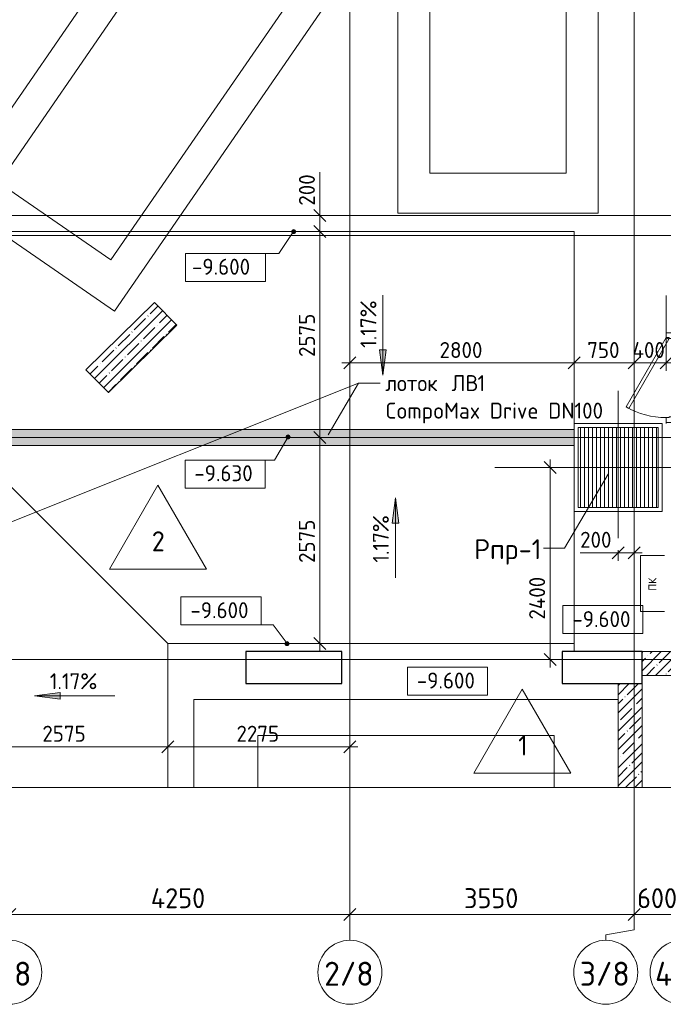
# Model space of a CAD drawing. Header units: millimetres. Extents: x 86102 to 162330, y -10965 to 131946.
# Tile 31 of 52: x 134145 to 142185, y 56090 to 68400. Entities that reach past the tile are written whole.
import ezdxf

# ---------------------------------------------------------------- set-up
doc = ezdxf.new("R2010")
doc.units = ezdxf.units.MM
for name, pattern in [('3_ Штрих_ 1 х 1 мм', [2, 1, -1]), ('4_ Штрихпунктир_ 10 х 2 мм', [14, 10, -2, 0, -2]), ('4_ Штрихпунктир_ 15 х 2 мм', [19, 15, -2, 0, -2])]:
    doc.linetypes.add(name, pattern=pattern)
for name, color, linetype, lineweight in [('A-ANNO-DIMS', 7, 'Continuous', 5), ('A-ANNO-DIMS-100', 7, 'Continuous', 5), ('A-ANNO-NOTE', 7, 'Continuous', 5), ('A-DETL', 7, 'Continuous', 25), ('A-DETL-GENF', 7, 'Continuous', 13), ('A-DOOR', 7, 'Continuous', 13), ('A-DOOR-FRAM', 7, 'Continuous', 13), ('A-FLOR', 7, 'Continuous', 13), ('A-FLOR-IDEN', 7, 'Continuous', 5), ('A-WALL', 7, 'Continuous', 13), ('A-WALL-PATT', 7, 'Continuous', 13), ('C-PRKG', 7, 'Continuous', 13), ('G-ANNO-DIMS', 7, 'Continuous', 5), ('G-ANNO-TEXT', 7, 'Continuous', 5), ('M-EQPM', 7, 'Continuous', 13), ('M-EQPM-IDEN', 7, 'Continuous', 5), ('S-COLS', 7, 'Continuous', 25), ('S-GRID', 7, 'Continuous', 5), ('S-GRID-IDEN', 7, 'Continuous', 5)]:
    doc.layers.add(name, color=color, linetype=linetype, lineweight=lineweight)
doc.styles.add('GOST Common', font='GOST_Common.ttf', dxfattribs={"height": 100})
doc.styles.add('GOST Common_1', font='GOST_Common.ttf', dxfattribs={"height": 300})
doc.styles.add('GOST Common_2', font='GOST_Common.ttf', dxfattribs={"height": 200})
doc.styles.add('GOST Common_3', font='GOST_Common.ttf', dxfattribs={"height": 250})
doc.dimstyles.new('2_5_мм', dxfattribs={"dimscale": 304.8, "dimtxt": 251.428749, "dimasz": 0.492126, "dimexe": 0.492126, "dimexo": 0.492126, "dimgap": 0, "dimtad": 1, "dimdec": 5, "dimrnd": 1e-05, "dimdsep": 46, "dimtxsty": 'GOST Common_3', "dimblk1": 'OBLIQUE', "dimblk2": 'OBLIQUE', "dimsah": 1, "dimcen": 0.09, "dimdle": 0.492126, "dimadec": 5, "dimazin": 2, "dimtfac": 1, "dimtdec": 4, "dimtix": 1, "dimtmove": 0, "dimatfit": 3, "dimfxl": 1, "dimtvp": 1, "dimtolj": 1, "dimtzin": 0, "dimarcsym": 2})
doc.dimstyles.new('2_мм', dxfattribs={"dimscale": 304.8, "dimtxt": 201.142999, "dimasz": 0.492126, "dimexe": 0.328084, "dimexo": 0.492126, "dimgap": 0, "dimtad": 1, "dimdec": 0, "dimdsep": 46, "dimtxsty": 'GOST Common_2', "dimblk1": 'OBLIQUE', "dimblk2": 'OBLIQUE', "dimsah": 1, "dimcen": 0.09, "dimdle": 0.328084, "dimadec": 5, "dimazin": 2, "dimtfac": 1, "dimtdec": 4, "dimtix": 1, "dimtmove": 1, "dimatfit": 3, "dimfxl": 1, "dimtvp": 1, "dimtolj": 1, "dimtzin": 0, "dimarcsym": 2})
doc.dimstyles.new('2_мм_1', dxfattribs={"dimscale": 304.8, "dimtxt": 201.142999, "dimasz": 0.492126, "dimexe": 0.328084, "dimexo": 0.492126, "dimgap": 0, "dimtad": 1, "dimdec": 0, "dimdsep": 46, "dimtxsty": 'GOST Common_2', "dimblk1": 'OBLIQUE', "dimblk2": 'OBLIQUE', "dimsah": 1, "dimcen": 0.09, "dimdle": 0.328084, "dimadec": 5, "dimazin": 2, "dimtfac": 1, "dimtdec": 4, "dimtix": 1, "dimtmove": 0, "dimatfit": 3, "dimfxl": 1, "dimtvp": 1, "dimtolj": 1, "dimtzin": 0, "dimarcsym": 2})
pattern_1 = [(45, (0, 0), (-114.04925, 114.04925), []), (45, (114.05, 0), (-114.04925, 114.04925), [201.612, -40.322, 3.353, -36.97])]

# ---------------------------------------------------------------- blocks, each defined once
blk = doc.blocks.new('АР_Дверь однопольная - 1150х2100h_кл_ коридор-4724467--02_Подвал_МП_часть В')
at = {"layer": 'A-DOOR'}
for p, q in [((-366, 600), (-386, 565)), ((-386, 565), (480, 65)), ((500, 100), (-366, 600)), ((480, 65), (500, 100))]:
    blk.add_line(p, q, dxfattribs=at)
at = {"layer": 'A-DOOR', "lineweight": 5}
blk.add_arc((500, 100), 1000, 150, 180, dxfattribs=at)
at = {"layer": 'A-DOOR-FRAM'}
for p, q in [((-560, 100), (-575, 100)), ((-560, 20), (-575, 20)), ((-500, 100), (-560, 100)), ((-560, 100), (-560, 20)), ((-560, 20), (-490, 20)), ((-500, 60), (-500, 100)), ((-490, 60), (-500, 60)), ((-490, 20), (-490, 60)), ((500, 60), (490, 60)), ((490, 60), (490, 20)), ((490, 20), (560, 20)), ((560, 100), (500, 100)), ((500, 100), (500, 60)), ((560, 20), (560, 100)), ((560, 100), (575, 100)), ((560, 20), (575, 20))]:
    blk.add_line(p, q, dxfattribs=at)
blk = doc.blocks.new('АР_Машиноместо - 4900x2400_М__5300х2500_-V1--02_Подвал_МП_часть В')
at = {"layer": 'C-PRKG'}
for p, q in [((2500, 0), (1400, 0)), ((2500, 0), (2500, -5300)), ((1400, -800), (2050, -800)), ((2050, -800), (2050, -4500)), ((1400, -4500), (2050, -4500))]:
    blk.add_line(p, q, dxfattribs=at)
blk = doc.blocks.new('АР_Машиноместо - 5300x2500_С-V2--02_Подвал_МП_часть В')
at = {"layer": 'C-PRKG'}
for p, q in [((2500, 0), (0, 0)), ((0, 0), (0, -5300)), ((2500, 0), (2500, -5300)), ((400, -500), (400, -4800)), ((400, -500), (2100, -500)), ((2100, -500), (2100, -4800)), ((400, -4800), (2100, -4800)), ((2500, -5300), (0, -5300))]:
    blk.add_line(p, q, dxfattribs=at)
blk = doc.blocks.new('АР_Машиноместо - 5300x2500_С-V4--02_Подвал_МП_часть В')
at = {"layer": 'C-PRKG'}
for p, q in [((2500, 5300), (0, 5300)), ((0, 0), (0, 5300)), ((2500, 0), (2500, 5300)), ((400, 4800), (2100, 4800)), ((400, 500), (400, 4800)), ((2100, 500), (2100, 4800)), ((400, 500), (2100, 500)), ((2500, 0), (0, 0))]:
    blk.add_line(p, q, dxfattribs=at)
blk = doc.blocks.new('АР_Приямок - ПР-1_1100х1100 х50-2425824--02_Подвал_МП_часть В')
at = {"layer": 'M-EQPM', "lineweight": 5}
h = blk.add_hatch(dxfattribs=at)
h.set_pattern_fill('FP_4', color=256, style=0, pattern_type=2)
h.set_pattern_definition([(90, (0, 0), (-50, 3e-15), [])])
h.paths.add_polyline_path([(155, -500), (1050, -500), (1050, 500), (50, 500), (50, -500)])
at = {"layer": 'M-EQPM'}
for p, q in [((0, -550), (0, 550)), ((0, 550), (1100, 550)), ((1100, 550), (1100, -550)), ((1100, -550), (0, -550))]:
    blk.add_line(p, q, dxfattribs=at)
blk = doc.blocks.new('АР_Лоток - 200х100h_ЛВ1-7189180--02_Подвал_МП_часть В')
at = {"layer": 'M-EQPM', "true_color": 0xdddddd}
blk.add_hatch(color=254, dxfattribs=at).paths.add_polyline_path([(7750, -100), (7750, 100), (0, 100), (0, -100), (4458, -100)])
at = {"layer": 'M-EQPM'}
blk.add_line((0, -100), (200, -100), dxfattribs=at)
blk = doc.blocks.new('АР_Канал вертикальный прямоугольный - ПК-V32--02_Подвал_МП_часть В')
at = {"layer": 'A-DETL-GENF', "linetype": '3_ Штрих_ 1 х 1 мм'}
for p, q in [((-350, 150), (-350, -150)), ((350, -150), (350, 150)), ((-350, -150), (350, -150))]:
    blk.add_line(p, q, dxfattribs=at)
at = {"layer": 'M-EQPM'}
for p, q in [((-350, -150), (-350, 150)), ((350, 150), (350, -150)), ((350, -150), (-350, -150))]:
    blk.add_line(p, q, dxfattribs=at)
blk = doc.blocks.new('Линия разрыва - М 1_100-4180473--02_Подвал_МП_часть В')
at = {"layer": 'A-DETL-GENF', "lineweight": 5}
blk.add_line((54350, 0), (27250, 0), dxfattribs=at)
blk = doc.blocks.new('Ось сетки - 8_0 мм-31302--02_Подвал_МП_часть В')
at = {"layer": 'S-GRID-IDEN'}
blk.add_circle((0, 0), 4, dxfattribs=at)
blk = doc.blocks.new('DIMBLOCK27--02_Подвал_МП_часть В')
at = {"layer": 'A-ANNO-DIMS-100'}
for p, q in [((138270, 64065), (138270, 64209)), ((141070, 64065), (141070, 64209)), ((138170, 64109), (141070, 64109)), ((138270, 64109), (138270, 64065)), ((141070, 64109), (141070, 64065))]:
    blk.add_line(p, q, dxfattribs=at)
at = {"layer": 'A-ANNO-DIMS-100', "lineweight": 25}
for p, q in [((138270, 64109), (138345, 64184)), ((141070, 64109), (141145, 64184)), ((138270, 64109), (138195, 64034)), ((141070, 64109), (140995, 64034))]:
    blk.add_line(p, q, dxfattribs=at)
at = {"layer": 'A-ANNO-DIMS-100', "color": 0, "insert": (139390, 64370), "char_height": 200, "width": 670.93, "attachment_point": 1, "line_spacing_factor": 1.022761, "style": 'GOST Common_2'}
blk.add_mtext('2800', dxfattribs=at)
blk = doc.blocks.new('_Oblique')
at = {"color": 0, "linetype": 'ByBlock', "lineweight": -2}
blk.add_line((-0.5, -0.5), (0.5, 0.5), dxfattribs=at)
blk = doc.blocks.new('DIMBLOCK28--02_Подвал_МП_часть В')
at = {"layer": 'A-ANNO-DIMS-100'}
for p, q in [((141070, 64065), (141070, 64209)), ((141820, 64065), (141820, 64209)), ((141070, 64109), (141820, 64109)), ((141070, 64109), (141070, 64065)), ((141820, 64109), (141820, 64065))]:
    blk.add_line(p, q, dxfattribs=at)
at = {"layer": 'A-ANNO-DIMS-100', "lineweight": 25}
for p, q in [((141070, 64109), (141145, 64184)), ((141820, 64109), (141895, 64184)), ((141070, 64109), (140995, 64034)), ((141820, 64109), (141745, 64034))]:
    blk.add_line(p, q, dxfattribs=at)
at = {"layer": 'A-ANNO-DIMS-100', "color": 0, "insert": (141235, 64370), "char_height": 200, "width": 503.2, "attachment_point": 1, "line_spacing_factor": 1.022761, "style": 'GOST Common_2'}
blk.add_mtext('750', dxfattribs=at)
blk = doc.blocks.new('DIMBLOCK29--02_Подвал_МП_часть В')
at = {"layer": 'A-ANNO-DIMS-100'}
for p, q in [((142220, 64950), (142220, 64009)), ((142220, 64109), (142220, 64950)), ((141820, 64065), (141820, 64209)), ((141820, 64109), (142320, 64109)), ((141820, 64109), (141820, 64065))]:
    blk.add_line(p, q, dxfattribs=at)
at = {"layer": 'A-ANNO-DIMS-100', "lineweight": 25}
for p, q in [((141820, 64109), (141895, 64184)), ((142220, 64109), (142295, 64184)), ((141820, 64109), (141745, 64034)), ((142220, 64109), (142145, 64034))]:
    blk.add_line(p, q, dxfattribs=at)
at = {"layer": 'A-ANNO-DIMS-100', "color": 0, "insert": (141800, 64370), "char_height": 200, "width": 527.74, "attachment_point": 1, "line_spacing_factor": 1.022761, "style": 'GOST Common_2'}
blk.add_mtext('400', dxfattribs=at)
blk = doc.blocks.new('DIMBLOCK73--02_Подвал_МП_часть В')
at = {"layer": 'A-ANNO-DIMS-100'}
for p, q in [((134020, 57171), (134020, 57365)), ((138270, 57171), (138270, 57365)), ((134020, 57215), (138270, 57215)), ((134020, 57215), (134020, 57171)), ((138270, 57215), (138270, 57171))]:
    blk.add_line(p, q, dxfattribs=at)
at = {"layer": 'A-ANNO-DIMS-100', "lineweight": 25}
for p, q in [((134020, 57215), (134095, 57290)), ((138270, 57215), (138345, 57290)), ((134020, 57215), (133945, 57140)), ((138270, 57215), (138195, 57140))]:
    blk.add_line(p, q, dxfattribs=at)
at = {"layer": 'A-ANNO-DIMS-100', "color": 0, "insert": (135783, 57542), "char_height": 250, "width": 869.35, "attachment_point": 1, "line_spacing_factor": 1.022761, "style": 'GOST Common_3'}
blk.add_mtext('4250', dxfattribs=at)
blk = doc.blocks.new('DIMBLOCK74--02_Подвал_МП_часть В')
at = {"layer": 'A-ANNO-DIMS-100'}
for p, q in [((138270, 57171), (138270, 57365)), ((141820, 57171), (141820, 57365)), ((138270, 57215), (141820, 57215)), ((138270, 57215), (138270, 57171)), ((141820, 57215), (141820, 57171))]:
    blk.add_line(p, q, dxfattribs=at)
at = {"layer": 'A-ANNO-DIMS-100', "lineweight": 25}
for p, q in [((138270, 57215), (138345, 57290)), ((141820, 57215), (141895, 57290)), ((138270, 57215), (138195, 57140)), ((141820, 57215), (141745, 57140))]:
    blk.add_line(p, q, dxfattribs=at)
at = {"layer": 'A-ANNO-DIMS-100', "color": 0, "insert": (139696, 57542), "char_height": 250, "width": 838.66, "attachment_point": 1, "line_spacing_factor": 1.022761, "style": 'GOST Common_3'}
blk.add_mtext('3550', dxfattribs=at)
blk = doc.blocks.new('DIMBLOCK75--02_Подвал_МП_часть В')
at = {"layer": 'A-ANNO-DIMS-100'}
for p, q in [((141820, 57171), (141820, 57365)), ((142420, 57171), (142420, 57365)), ((141820, 57215), (142420, 57215)), ((141820, 57215), (141820, 57171)), ((142420, 57215), (142420, 57171))]:
    blk.add_line(p, q, dxfattribs=at)
at = {"layer": 'A-ANNO-DIMS-100', "lineweight": 25}
for p, q in [((141820, 57215), (141895, 57290)), ((142420, 57215), (142495, 57290)), ((141820, 57215), (141745, 57140)), ((142420, 57215), (142345, 57140))]:
    blk.add_line(p, q, dxfattribs=at)
at = {"layer": 'A-ANNO-DIMS-100', "color": 0, "insert": (141858, 57542), "char_height": 250, "width": 629, "attachment_point": 1, "line_spacing_factor": 1.022761, "style": 'GOST Common_3'}
blk.add_mtext('600', dxfattribs=at)
blk = doc.blocks.new('DIMBLOCK137--02_Подвал_МП_часть В')
at = {"layer": 'A-ANNO-DIMS-100'}
for p, q in [((133420, 59268), (133420, 59411)), ((135995, 59268), (135995, 59411)), ((133420, 59311), (135995, 59311)), ((133420, 59311), (133420, 59268)), ((135995, 59311), (135995, 59268))]:
    blk.add_line(p, q, dxfattribs=at)
at = {"layer": 'A-ANNO-DIMS-100', "lineweight": 25}
for p, q in [((133420, 59311), (133495, 59386)), ((135995, 59311), (136070, 59386)), ((133420, 59311), (133345, 59236)), ((135995, 59311), (135920, 59236))]:
    blk.add_line(p, q, dxfattribs=at)
at = {"layer": 'A-ANNO-DIMS-100', "color": 0, "insert": (134428, 59573), "char_height": 200, "width": 670.93, "attachment_point": 1, "line_spacing_factor": 1.022761, "style": 'GOST Common_2'}
blk.add_mtext('2575', dxfattribs=at)
blk = doc.blocks.new('DIMBLOCK138--02_Подвал_МП_часть В')
at = {"layer": 'A-ANNO-DIMS-100'}
for p, q in [((135995, 59268), (135995, 59411)), ((138270, 59268), (138270, 59411)), ((135995, 59311), (138370, 59311)), ((135995, 59311), (135995, 59268)), ((138270, 59311), (138270, 59268))]:
    blk.add_line(p, q, dxfattribs=at)
at = {"layer": 'A-ANNO-DIMS-100', "lineweight": 25}
for p, q in [((135995, 59311), (136070, 59386)), ((138270, 59311), (138345, 59386)), ((135995, 59311), (135920, 59236)), ((138270, 59311), (138195, 59236))]:
    blk.add_line(p, q, dxfattribs=at)
at = {"layer": 'A-ANNO-DIMS-100', "color": 0, "insert": (136853, 59573), "char_height": 200, "width": 670.93, "attachment_point": 1, "line_spacing_factor": 1.022761, "style": 'GOST Common_2'}
blk.add_mtext('2275', dxfattribs=at)
blk = doc.blocks.new('DIMBLOCK139--02_Подвал_МП_часть В')
at = {"layer": 'A-ANNO-DIMS-100'}
for p, q in [((137938, 63175), (137794, 63175)), ((137894, 60500), (137894, 63175)), ((137894, 63175), (137938, 63175)), ((137938, 60600), (137794, 60600)), ((137894, 60600), (137938, 60600))]:
    blk.add_line(p, q, dxfattribs=at)
at = {"layer": 'A-ANNO-DIMS-100', "lineweight": 25}
for p, q in [((137894, 63175), (137819, 63250)), ((137894, 63175), (137969, 63100)), ((137894, 60600), (137819, 60675)), ((137894, 60600), (137969, 60525))]:
    blk.add_line(p, q, dxfattribs=at)
at = {"layer": 'A-ANNO-DIMS-100', "color": 0, "insert": (137633, 61608), "char_height": 200, "width": 670.93, "attachment_point": 1, "rotation": 90, "line_spacing_factor": 1.022761, "style": 'GOST Common_2'}
blk.add_mtext('2575', dxfattribs=at)
blk = doc.blocks.new('DIMBLOCK140--02_Подвал_МП_часть В')
at = {"layer": 'A-ANNO-DIMS-100'}
for p, q in [((137938, 65750), (137794, 65750)), ((137894, 63175), (137894, 65750)), ((137894, 65750), (137938, 65750)), ((137938, 63175), (137794, 63175)), ((137894, 63175), (137938, 63175))]:
    blk.add_line(p, q, dxfattribs=at)
at = {"layer": 'A-ANNO-DIMS-100', "lineweight": 25}
for p, q in [((137894, 65750), (137819, 65825)), ((137894, 65750), (137969, 65675)), ((137894, 63175), (137819, 63250)), ((137894, 63175), (137969, 63100))]:
    blk.add_line(p, q, dxfattribs=at)
at = {"layer": 'A-ANNO-DIMS-100', "color": 0, "insert": (137633, 64183), "char_height": 200, "width": 670.93, "attachment_point": 1, "rotation": 90, "line_spacing_factor": 1.022761, "style": 'GOST Common_2'}
blk.add_mtext('2575', dxfattribs=at)
blk = doc.blocks.new('DIMBLOCK141--02_Подвал_МП_часть В')
at = {"layer": 'A-ANNO-DIMS-100'}
for p, q in [((137894, 66495), (137894, 65975)), ((137894, 65750), (137894, 66050)), ((137938, 65950), (137794, 65950)), ((137894, 65975), (137894, 65850)), ((137894, 65950), (137938, 65950)), ((137938, 65750), (137794, 65750)), ((137894, 65750), (137938, 65750))]:
    blk.add_line(p, q, dxfattribs=at)
at = {"layer": 'A-ANNO-DIMS-100', "lineweight": 25}
for p, q in [((137894, 65950), (137819, 66025)), ((137894, 65950), (137969, 65875)), ((137894, 65750), (137819, 65825)), ((137894, 65750), (137969, 65675))]:
    blk.add_line(p, q, dxfattribs=at)
at = {"layer": 'A-ANNO-DIMS-100', "color": 0, "insert": (137633, 66075), "char_height": 200, "width": 503.2, "attachment_point": 1, "rotation": 90, "line_spacing_factor": 1.022761, "style": 'GOST Common_2'}
blk.add_mtext('200', dxfattribs=at)
blk = doc.blocks.new('Высотные отметки - Frame_2-749557--02_Подвал_МП_часть В')
at = {"layer": 'G-ANNO-DIMS'}
for p, q in [((-5, 3.5), (-5, 0)), ((5, 3.5), (-5, 3.5)), ((5, 0), (5, 3.5)), ((-5, 0), (5, 0))]:
    blk.add_line(p, q, dxfattribs=at)
blk = doc.blocks.new('Марка полов - Марка полов-4106608--02_Подвал_МП_часть В')
at = {"layer": 'A-FLOR-IDEN'}
for p, q in [((0, 7), (-6.06, -3.5)), ((6.06, -3.5), (0, 7)), ((-6.06, -3.5), (6.06, -3.5))]:
    blk.add_line(p, q, dxfattribs=at)
blk = doc.blocks.new('DIMBLOCK183--02_Подвал_МП_часть В')
at = {"layer": 'A-ANNO-DIMS-100'}
for p, q in [((140814, 62800), (140670, 62800)), ((140770, 60300), (140770, 62900)), ((140770, 62800), (140814, 62800)), ((140770, 61580), (140770, 61600)), ((140770, 60900), (140770, 61580)), ((140814, 60400), (140670, 60400)), ((140770, 60400), (140814, 60400))]:
    blk.add_line(p, q, dxfattribs=at)
at = {"layer": 'A-ANNO-DIMS-100', "lineweight": 25}
for p, q in [((140770, 62800), (140695, 62875)), ((140770, 62800), (140845, 62725)), ((140770, 60400), (140695, 60475)), ((140770, 60400), (140845, 60325))]:
    blk.add_line(p, q, dxfattribs=at)
at = {"layer": 'A-ANNO-DIMS-100', "color": 0, "insert": (140509, 60900), "char_height": 200, "width": 695.48, "attachment_point": 1, "rotation": 90, "line_spacing_factor": 1.022761, "style": 'GOST Common_2'}
blk.add_mtext('2400', dxfattribs=at)
blk = doc.blocks.new('DIMBLOCK184--02_Подвал_МП_часть В')
at = {"layer": 'A-ANNO-DIMS-100', "lineweight": 25}
for p, q in [((141620, 61736), (141695, 61811)), ((141820, 61736), (141895, 61811)), ((141620, 61736), (141545, 61661)), ((141820, 61736), (141745, 61661))]:
    blk.add_line(p, q, dxfattribs=at)
at = {"layer": 'A-ANNO-DIMS-100'}
for p, q in [((141820, 61692), (141820, 61836)), ((141146, 61736), (141666, 61736)), ((141520, 61736), (141920, 61736)), ((141620, 61770), (141620, 61636)), ((141620, 61736), (141620, 61770)), ((141666, 61736), (141720, 61736)), ((141820, 61736), (141820, 61692))]:
    blk.add_line(p, q, dxfattribs=at)
at = {"layer": 'A-ANNO-DIMS-100', "color": 0, "insert": (141146, 61998), "char_height": 200, "width": 503.2, "attachment_point": 1, "line_spacing_factor": 1.022761, "style": 'GOST Common_2'}
blk.add_mtext('200', dxfattribs=at)

msp = doc.modelspace()

# ---------------------------------------------------------------- hatches: boundary and pattern name
at = {"layer": 'A-WALL-PATT', "lineweight": 5}
h = msp.add_hatch(dxfattribs=at)
h.set_pattern_fill('FP_3', color=256, style=0, pattern_type=2)
h.set_pattern_definition(pattern_1)
h.paths.add_polyline_path([(135252.17556, 63738.362704), (136108.549519, 64578.971794), (135828.346488, 64864.42978), (134971.97253, 64023.82069)])
h = msp.add_hatch(dxfattribs=at)
h.set_pattern_fill('FP_3', color=256, style=0, pattern_type=2)
h.set_pattern_definition(pattern_1)
h.paths.add_polyline_path([(148470.000003, 60200), (148470.000003, 60500), (141920, 60500), (141920, 60200), (146015.704377, 60200)])
h = msp.add_hatch(dxfattribs=at)
h.set_pattern_fill('FP_3', color=256, style=0, pattern_type=2)
h.set_pattern_definition(pattern_1)
h.paths.add_polyline_path([(141620, 58800), (141920, 58800), (141920, 60100), (141620, 60100)])
at = {"layer": 'G-ANNO-DIMS'}
h = msp.add_hatch(color=256, dxfattribs=at)
edge = h.paths.add_edge_path()
edge.add_arc((137566.594806, 65750), 25, 0, 360)
for points in [[(138681.266218, 63957.046075), (138723.065886, 64274.546075), (138639.46655, 64274.546075)], [(138838.148344, 62422.412779), (138796.348676, 62104.912779), (138879.948012, 62104.912779)], [(134331.346852, 59948.077885), (134648.846852, 59906.278217), (134648.846852, 59989.877553)], [(134331.346852, 59948.077885), (134648.846852, 59906.278217), (134648.846852, 59989.877553)]]:
    msp.add_hatch(color=256, dxfattribs=at).paths.add_polyline_path(points)
h = msp.add_hatch(color=256, dxfattribs=at)
edge = h.paths.add_edge_path()
edge.add_arc((137496.86838, 63183.698515), 25, 0, 360)
h = msp.add_hatch(color=256, dxfattribs=at)
edge = h.paths.add_edge_path()
edge.add_arc((137484.655582, 60600), 25, 0, 360)

# ---------------------------------------------------------------- linework, layer by layer
at = {"layer": 'A-DETL', "linetype": '4_ Штрихпунктир_ 15 х 2 мм', "lineweight": 5}
for p, q in [((141620, 63760), (141620, 61920)), ((133070, 63175), (142670, 63175)), ((140080, 62800), (142720, 62800))]:
    msp.add_line(p, q, dxfattribs=at)
at = {"layer": 'A-FLOR'}
for p, q in [((131820, 65750), (141070, 65750)), ((141070, 60500), (141070, 65750)), ((133320, 63275), (141070, 63275)), ((141120, 62300), (141120, 63300)), ((141120, 63300), (142120, 63300)), ((142120, 63300), (142120, 62300)), ((135995, 60600), (133520, 63075)), ((141070, 63075), (133520, 63075)), ((142120, 62300), (141120, 62300)), ((135995, 60600), (135995, 58800)), ((141070, 60600), (135995, 60600))]:
    msp.add_line(p, q, dxfattribs=at)
at = {"layer": 'A-WALL'}
for p, q in [((135828.346488, 64864.42978), (134971.97253, 64023.82069)), ((136108.549519, 64578.971794), (135828.346488, 64864.42978)), ((135252.17556, 63738.362704), (136108.549519, 64578.971794)), ((134971.97253, 64023.82069), (135252.17556, 63738.362704)), ((148170.000003, 60500), (141920, 60500)), ((141920, 60500), (141920, 60200)), ((141920, 60200), (148470.000003, 60200)), ((141920, 60100), (141620, 60100)), ((141620, 60100), (141620, 58800)), ((141920, 58800), (141920, 60100))]:
    msp.add_line(p, q, dxfattribs=at)
msp.add_arc((129220, 70750), 4950, 316.4166542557, 360, dxfattribs=at)
at = {"layer": 'G-ANNO-DIMS'}
for p, q in [((137566.594806, 65750), (137384.109963, 65477.504055)), ((137384.109963, 65477.504055), (136717.454089, 65477.504055)), ((138681.266218, 64957.046075), (138681.266218, 63957.046075)), ((138723.065886, 64274.546075), (138639.46655, 64274.546075)), ((138639.46655, 64274.546075), (138681.266218, 63957.046075)), ((138681.266218, 63957.046075), (138723.065886, 64274.546075)), ((137496.86838, 63183.698515), (137328.840101, 62892.664999)), ((137328.840101, 62892.664999), (136712.429302, 62892.664999)), ((138838.148344, 62422.412779), (138796.348676, 62104.912779)), ((138879.948012, 62104.912779), (138838.148344, 62422.412779)), ((138838.148344, 61422.412779), (138838.148344, 62422.412779)), ((138796.348676, 62104.912779), (138879.948012, 62104.912779)), ((137310.839135, 60835.887389), (136659.464644, 60835.887389)), ((137484.655582, 60600), (137310.839135, 60835.887389)), ((134648.846852, 59989.877553), (134331.346852, 59948.077885)), ((134648.846852, 59989.877553), (134331.346852, 59948.077885)), ((134648.846852, 59906.278217), (134648.846852, 59989.877553)), ((134648.846852, 59906.278217), (134648.846852, 59989.877553)), ((134331.346852, 59948.077885), (134648.846852, 59906.278217)), ((135331.346852, 59948.077885), (134331.346852, 59948.077885)), ((134331.346852, 59948.077885), (134648.846852, 59906.278217)), ((135331.346852, 59948.077885), (134331.346852, 59948.077885))]:
    msp.add_line(p, q, dxfattribs=at)
for centre in [(137566.594806, 65750), (137496.86838, 63183.698515), (137484.655582, 60600)]:
    msp.add_circle(centre, 25, dxfattribs=at)
at = {"layer": 'G-ANNO-TEXT'}
for p, q in [((133482.534544, 61898.553705), (138377.015707, 63856.090396)), ((138000.133929, 63210.204041), (138377.015707, 63856.090396)), ((138377.015707, 63856.090396), (138647.985209, 63856.090396)), ((138377.015707, 63856.090396), (138647.985209, 63856.090396))]:
    msp.add_line(p, q, dxfattribs=at)
at = {"layer": 'M-EQPM-IDEN'}
for p, q in [((141494.397809, 62718.305303), (140952.825001, 61794.255154)), ((140952.825001, 61794.255154), (140690.29854, 61794.255154))]:
    msp.add_line(p, q, dxfattribs=at)
at = {"layer": 'S-COLS'}
for p, q in [((138170, 60500), (136970, 60500)), ((136970, 60500), (136970, 60100)), ((138170, 60100), (138170, 60500)), ((141920, 60500), (140920, 60500)), ((140920, 60500), (140920, 60100)), ((141920, 60100), (141920, 60500)), ((136970, 60100), (138170, 60100)), ((140920, 60100), (141920, 60100))]:
    msp.add_line(p, q, dxfattribs=at)
at = {"layer": 'S-GRID', "linetype": '4_ Штрихпунктир_ 10 х 2 мм'}
for p, q in [((138270, 56890.207756), (138270, 100099.114671)), ((141820, 57023.244524), (141820, 75434.864592)), ((151984.481863, 65950), (110269.614367, 65950)), ((149953.595377, 65700), (129070.044808, 65700)), ((151984.481863, 60400), (110269.614367, 60400)), ((149953.595377, 60400), (110339.192311, 60400))]:
    msp.add_line(p, q, dxfattribs=at)
at = {"layer": 'S-GRID'}
for p, q in [((141820, 57023.244524), (141466.359448, 56960.392654)), ((141466.359448, 56960.392654), (141466.359448, 56890.207756))]:
    msp.add_line(p, q, dxfattribs=at)

# ---------------------------------------------------------------- block references
at = {"layer": 'A-DETL-GENF'}
msp.add_blockref('Линия разрыва - М 1_100-4180473--02_Подвал_МП_часть В', (88370, 58800), dxfattribs=at)
at = {"layer": 'A-DOOR', "rotation": 89.9999999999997}
msp.add_blockref('АР_Дверь однопольная - 1150х2100h_кл_ коридор-4724467--02_Подвал_МП_часть В', (142320, 63924.862836), dxfattribs=at)
at = {"layer": 'A-FLOR-IDEN', "xscale": 99.99999999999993, "yscale": 99.99999999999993, "zscale": 99.99999999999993}
for p in [(135871.558591, 61881.285346), (140422.911846, 59329.197791)]:
    msp.add_blockref('Марка полов - Марка полов-4106608--02_Подвал_МП_часть В', p, dxfattribs=at)
at = {"layer": 'C-PRKG'}
for name, p, rotation in [('АР_Машиноместо - 5300x2500_С-V2--02_Подвал_МП_часть В', (141370, 65980), 180), ('АР_Машиноместо - 5300x2500_С-V4--02_Подвал_МП_часть В', (133269.559601, 66175.526847), 325.4330298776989), ('АР_Машиноместо - 4900x2400_М__5300х2500_-V1--02_Подвал_МП_часть В', (136320, 57400), 90.0000000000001)]:
    msp.add_blockref(name, p, dxfattribs=dict(at, rotation=rotation))
at = {"layer": 'G-ANNO-DIMS', "extrusion": (0, 0, -1), "xscale": 99.99999999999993, "yscale": 99.99999999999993, "zscale": 99.99999999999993, "rotation": 180}
for p in [(-136717.454089, 65477.504055), (-136712.429302, 62892.664999)]:
    msp.add_blockref('Высотные отметки - Frame_2-749557--02_Подвал_МП_часть В', p, dxfattribs=at)
at = {"layer": 'G-ANNO-DIMS', "xscale": 99.99999999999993, "yscale": 99.99999999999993, "zscale": 99.99999999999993}
for p in [(136659.464644, 60835.887389), (141431.043436, 60724.649524), (139487.764081, 59956.714735)]:
    msp.add_blockref('Высотные отметки - Frame_2-749557--02_Подвал_МП_часть В', p, dxfattribs=at)
at = {"layer": 'M-EQPM'}
for name, p in [('АР_Лоток - 200х100h_ЛВ1-7189180--02_Подвал_МП_часть В', (133320, 63175)), ('АР_Приямок - ПР-1_1100х1100 х50-2425824--02_Подвал_МП_часть В', (141070, 62800))]:
    msp.add_blockref(name, p, dxfattribs=at)
at = {"layer": 'M-EQPM', "rotation": 269.9999999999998}
msp.add_blockref('АР_Канал вертикальный прямоугольный - ПК-V32--02_Подвал_МП_часть В', (142050, 61350), dxfattribs=at)
at = {"layer": 'S-GRID-IDEN', "xscale": 99.99999999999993, "yscale": 99.99999999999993, "zscale": 99.99999999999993}
for p in [(134020, 56490.207756), (138270, 56490.207756), (141466.359448, 56490.207756), (142420, 56490.207756)]:
    msp.add_blockref('Ось сетки - 8_0 мм-31302--02_Подвал_МП_часть В', p, dxfattribs=at)

# ---------------------------------------------------------------- texts
at = {"layer": 'A-ANNO-NOTE', "insert": (141999.422236, 61262.593256), "char_height": 100, "width": 192.405, "attachment_point": 1, "rotation": 90, "style": 'GOST Common'}
msp.add_mtext('ПК', dxfattribs=at)
at = {"layer": 'A-FLOR-IDEN', "char_height": 250, "attachment_point": 1, "style": 'GOST Common_3'}
for s, insert, width in [('\\fGOST Common|b0|i0|c204|p34|;2', (135794.682308, 62003.347019), 216.455625), ('\\fGOST Common|b0|i0|c204|p34|;1', (140372.035563, 59451.259464), 152.320625)]:
    msp.add_mtext(s, dxfattribs=dict(at, insert=insert, width=width))
at = {"layer": 'G-ANNO-DIMS', "char_height": 200, "attachment_point": 1, "line_spacing_factor": 1.022761, "style": 'GOST Common_2'}
for s, insert, width in [('-9.600', (136297.225806, 65411.27893), 917.17566319), ('-9.630', (136325.89164, 62829.688499), 917.17566319), ('-9.600', (136277.308118, 61117.25305), 917.17566319), ('-9.600', (141048.886909, 61006.015184), 917.17566319), ('1.17%', (134520.593256, 60229.443546), 745.80863138), ('1.17%', (134520.593256, 60229.443546), 745.80863138), ('-9.600', (139105.607554, 60238.080396), 917.17566319)]:
    msp.add_mtext(s, dxfattribs=dict(at, insert=insert, width=width))
at = {"layer": 'G-ANNO-DIMS', "char_height": 200, "width": 745.80863138, "attachment_point": 1, "rotation": 90, "line_spacing_factor": 1.022761, "style": 'GOST Common_2'}
for insert in [(138401.51953, 64297.296355), (138556.782683, 61611.659182)]:
    msp.add_mtext('1.17%', dxfattribs=dict(at, insert=insert))
at = {"layer": 'G-ANNO-TEXT', "char_height": 200, "attachment_point": 1, "style": 'GOST Common_2'}
for s, insert, width in [('лоток', (138712.985209, 63956.090396), 913.92375), ('\\fGOST Common|b0|i0|c204|p34|; ', (139467.047709, 63956.090396), 88.185625), ('ЛВ', (139539.808125, 63956.090396), 392.826875), ('\\fGOST Common|b0|i0|c204|p34|;1', (139863.922709, 63956.090396), 120.253125), ('CompoMax Drive DN100', (138712.985209, 63612.132063), 3310.969375)]:
    msp.add_mtext(s, dxfattribs=dict(at, insert=insert, width=width))
at = {"layer": 'M-EQPM-IDEN', "char_height": 250, "attachment_point": 1, "style": 'GOST Common_3'}
for s, insert, width in [('Рпр', (139823.29854, 61905.182238), 673.4175), ('-1', (140378.92354, 61905.182238), 368.77625)]:
    msp.add_mtext(s, dxfattribs=dict(at, insert=insert, width=width))
at = {"layer": 'S-GRID-IDEN', "char_height": 300, "attachment_point": 1, "style": 'GOST Common_1'}
for s, insert, width in [('1/8', (133725.37793, 56622.294905), 705.485), ('2/8', (137948.87793, 56622.294905), 769.62), ('3/8', (141142.237379, 56622.294905), 777.636875), ('4/8', (142082.37793, 56622.294905), 809.704375)]:
    msp.add_mtext(s, dxfattribs=dict(at, insert=insert, width=width))

# ---------------------------------------------------------------- dimensions: what is measured, and where the dimension line sits
at = {"layer": 'A-ANNO-DIMS'}
for base, p1, p2, override, picture, middle in [((137894.132665, 65950), (137788.066648, 65750), (137788.066648, 65950), {"dimpost": '<>', "dimfxl": 200}, 'DIMBLOCK141--02_Подвал_МП_часть В', (137766.100337, 66326.962436)), ((140770.082836, 62800), (140664.016819, 60400), (140664.016819, 62800), {"dimpost": '<>', "dimfxl": 2400}, 'DIMBLOCK183--02_Подвал_МП_часть В', (140642.050509, 61248.149773))]:
    dim = msp.add_linear_dim(base=base, p1=p1, p2=p2, angle=90, dimstyle='2_мм', override=override, dxfattribs=at)
    dim.commit()
    dim.dimension.update_dxf_attribs({"geometry": picture, "text_midpoint": middle, "dimtype": 160, "text_rotation": 90})
for base, p1, p2, picture, middle in [((137894.132665, 65750), (137788.066648, 63175), (137788.066648, 65750), 'DIMBLOCK140--02_Подвал_МП_часть В', (137794.132665, 64462.5)), ((137894.132665, 63175), (137788.066648, 60600), (137788.066648, 63175), 'DIMBLOCK139--02_Подвал_МП_часть В', (137794.132665, 61887.5))]:
    dim = msp.add_linear_dim(base=base, p1=p1, p2=p2, angle=90, dimstyle='2_мм_1', override={"dimpost": '<>', "dimfxl": 2575}, dxfattribs=at)
    dim.commit()
    dim.dimension.update_dxf_attribs({"geometry": picture, "text_midpoint": middle})
for base, p1, p2, dimstyle, override, picture, middle in [((142220, 64109.072101), (141820, 64215.138118), (142220, 65100), '2_мм_1', {"dimpost": '<>', "dimfxl": 971.071857}, 'DIMBLOCK29--02_Подвал_МП_часть В', (142020, 64209.072101)), ((141070, 64109.072101), (138270, 64215.138118), (141070, 64215.138118), '2_мм_1', {"dimpost": '<>', "dimfxl": 2800}, 'DIMBLOCK27--02_Подвал_МП_часть В', (139670, 64209.072101)), ((141820, 64109.072101), (141070, 64215.138118), (141820, 64215.138118), '2_мм_1', {"dimpost": '<>', "dimfxl": 750}, 'DIMBLOCK28--02_Подвал_МП_часть В', (141445, 64209.072101)), ((135995, 59311.458182), (133420, 59417.524199), (135995, 59417.524199), '2_мм_1', {"dimpost": '<>', "dimfxl": 2575}, 'DIMBLOCK137--02_Подвал_МП_часть В', (134707.5, 59411.458182)), ((138270, 59311.458182), (135995, 59417.524199), (138270, 59417.524199), '2_мм_1', {"dimpost": '<>', "dimfxl": 2275}, 'DIMBLOCK138--02_Подвал_МП_часть В', (137132.5, 59411.458182)), ((138270, 57215.23151), (134020, 57321.297527), (138270, 57321.297527), '2_5_мм', {"dimpost": '<>', "dimfxl": 4250}, 'DIMBLOCK73--02_Подвал_МП_часть В', (136145, 57340.23151)), ((141820, 57215.23151), (138270, 57321.297527), (141820, 57321.297527), '2_5_мм', {"dimpost": '<>', "dimfxl": 3550}, 'DIMBLOCK74--02_Подвал_МП_часть В', (140045, 57340.23151)), ((142420, 57215.23151), (141820, 57321.297527), (142420, 57321.297527), '2_5_мм', {"dimpost": '<>', "dimfxl": 600}, 'DIMBLOCK75--02_Подвал_МП_часть В', (142120, 57340.23151))]:
    dim = msp.add_linear_dim(base=base, p1=p1, p2=p2, dimstyle=dimstyle, override=override, dxfattribs=at)
    dim.commit()
    dim.dimension.update_dxf_attribs({"geometry": picture, "text_midpoint": middle})
dim = msp.add_linear_dim(base=(141820, 61736.160696), p1=(141620, 61920), p2=(141820, 61842.226713), dimstyle='2_мм', override={"dimpost": '<>', "dimfxl": 214.589571}, dxfattribs=at)
dim.commit()
dim.dimension.update_dxf_attribs({"geometry": 'DIMBLOCK184--02_Подвал_МП_часть В', "text_midpoint": (141398.052859, 61864.193024), "dimtype": 160})

doc.saveas('drawing.dxf')
